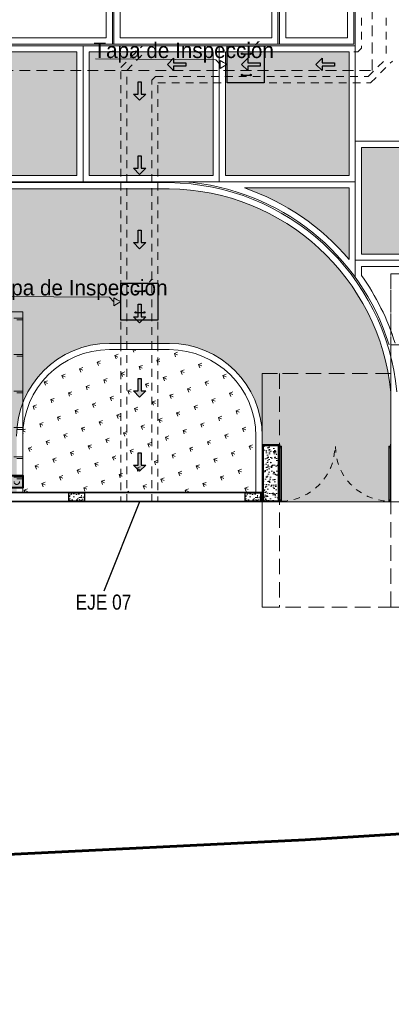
# Model space of a CAD drawing. Header units: millimetres. Extents: x -8931983 to 9630244, y 4 to 18563053.
# Tile 9 of 256: x 349117.39 to 349123.4, y 9281909.72 to 9281925.64. Entities that reach past the tile are written whole.
import ezdxf

# ---------------------------------------------------------------- set-up
doc = ezdxf.new("R2010")
doc.units = ezdxf.units.MM
for name, pattern in [('01 nivel$0$HIDDEN2', [0.1875, 0.125, -0.0625]), ('ACAD_ISO03W100', [30, 12, -18]), ('CONTINUA', [0]), ('DASHED', [0.75, 0.5, -0.25]), ('DASHED2', [0.375, 0.25, -0.125]), ('RAYITAS', [0.375, 0.25, -0.125])]:
    doc.linetypes.add(name, pattern=pattern)
for name, color, linetype, lineweight in [('.', 7, 'Continuous', 0), ('0_ CUNETAS', 151, 'Continuous', 5), ('0_COLUMNAS', 6, 'Continuous', 25), ('0_COTAS 1', 1, 'Continuous', 5), ('0_PROYECCIONES 1', 1, 'DASHED2', 0), ('0_TARRAJEO', 32, 'Continuous', 0), ('0_VANOS', 30, 'Continuous', 9), ('13.-ALE_PRESENTACION', 7, 'Continuous', 0), ('Cerco Perimetrico', 151, 'Continuous', 18), ('COLUMNAS', 3, 'Continuous', 35), ('COLUMNETAS TOP', 253, 'Continuous', 0), ('CUNETAS', 5, 'Continuous', 0), ('HIERVA', 108, 'Continuous', 0), ('JUNTAS DE DILATACIÓN', 160, 'CONTINUA', 9), ('LPROYECCION', 7, 'ACAD_ISO03W100', 5), ('LROTULOS', 7, 'Continuous', 5), ('TARRAJEO', 32, 'Continuous', 0), ('vereda', 254, 'Continuous', 5)]:
    doc.layers.add(name, color=color, linetype=linetype, lineweight=lineweight)
for name, color, linetype, lineweight, true_color in [('0_COLUMNA ACHURADO', 250, 'Continuous', 0, 0x363636), ('0_PISOS', 252, 'Continuous', 0, 0x8a8a8a), ('0_TEXTURA PISOS', 252, 'Continuous', 0, 0x8c8c8c), ('PISO Cemento pulido', 254, 'Continuous', 5, 0xd1d1d1)]:
    doc.layers.add(name, color=color, linetype=linetype, lineweight=lineweight, true_color=true_color)
doc.layers.add('COLUMNA T.E', color=6, linetype='Continuous')
doc.styles.add('50-NOTAS', font='romans.shx', dxfattribs={"height": 0.075})
doc.styles.add('AG FB', font='AGENCYR.TTF', dxfattribs={"height": 0.3})
doc.styles.add('Cota B', font='swissck.ttf')
doc.dimstyles.new('DIM-50-PLANTA', dxfattribs={"dimscale": 0.05, "dimtxt": 0.075, "dimasz": 1.5, "dimexe": 1, "dimexo": 1, "dimgap": 1, "dimtad": 1, "dimzin": 4, "dimdsep": 46, "dimtxsty": '50-NOTAS', "dimblk": 'ARCHTICK', "dimcen": 25, "dimclrd": 9, "dimclre": 9, "dimclrt": 7, "dimadec": 0, "dimazin": 0, "dimtfac": 1, "dimtmove": 2, "dimatfit": 3, "dimfxl": 1, "dimfxlon": 1, "dimtolj": 1, "dimtzin": 0, "dimarcsym": 0})
pattern_1 = [(315, (2450.0967115, 785.5794404), (0.0026516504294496, 0.0026516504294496), []), (315, (2450.0967115, 785.5776726), (0.0026516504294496, 0.0026516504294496), [])]
pattern_2 = [(135, (2405.6815177, 771.347768), (-0.0031251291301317, -0.0031251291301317), []), (135, (2405.6815177, 771.3498513), (-0.0031251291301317, -0.0031251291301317), [])]
pattern_3 = [(45, (2438.100076, 833.7652296), (-0.0031251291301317, 0.0031251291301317), []), (45, (2438.1021596, 833.7652296), (-0.0031251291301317, 0.0031251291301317), [])]
pattern_4 = [(45, (2438.107822, 833.04332), (-0.0031251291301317, 0.0031251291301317), []), (45, (2438.1099054, 833.04332), (-0.0031251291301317, 0.0031251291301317), [])]

# ---------------------------------------------------------------- blocks, each defined once
blk = doc.blocks.new('*U3865')
at = {"layer": '.', "lineweight": 30}
h = blk.add_hatch(color=1, dxfattribs=at)
h.dxf.hatch_style = 1
h.paths.add_polyline_path([(-0.025, -0.05), (-0.1, -0.05), (0, -0.15), (0.1, -0.05), (0.025, -0.05), (0.025, 0.15), (-0.025, 0.15)])
at = {"layer": '0_ CUNETAS', "color": 1, "lineweight": 30}
blk.add_lwpolyline([(-0.1, -0.05), (-0.025, -0.05), (-0.025, 0.15), (0.025, 0.15), (0.025, -0.05), (0.1, -0.05), (0, -0.15)], close=True, dxfattribs=at)
blk = doc.blocks.new('*U3864')
at = {"layer": '0_ CUNETAS', "color": 0, "linetype": 'ByBlock', "lineweight": -2, "transparency": 16777216}
for p in [(0, 2.4), (0, 1.2), (0, 0)]:
    blk.add_blockref('*U3865', p, dxfattribs=at)
blk = doc.blocks.new('*U3854')
at = {"layer": '.', "lineweight": 30}
h = blk.add_hatch(color=1, dxfattribs=at)
h.dxf.hatch_style = 1
h.paths.add_polyline_path([(-0.025, -0.05), (-0.1, -0.05), (0, -0.15), (0.1, -0.05), (0.025, -0.05), (0.025, 0.15), (-0.025, 0.15)])
at = {"layer": '0_ CUNETAS', "color": 1, "lineweight": 30}
blk.add_lwpolyline([(-0.1, -0.05), (-0.025, -0.05), (-0.025, 0.15), (0.025, 0.15), (0.025, -0.05), (0.1, -0.05), (0, -0.15)], close=True, dxfattribs=at)
blk = doc.blocks.new('*U3816')
at = {"layer": '0_ CUNETAS', "color": 0, "linetype": 'ByBlock', "lineweight": -2, "transparency": 16777216}
for p in [(0, 6), (0, 4.8), (0, 3.6), (0, 2.4), (0, 1.2), (0, 0)]:
    blk.add_blockref('*U3854', p, dxfattribs=at)
blk = doc.blocks.new('TAPA INSPECCION')
at = {"color": 5, "lineweight": 30}
for p, q in [((0.241, -0.13, 206.75), (0.378, -0.13, 206.75)), ((0.241, -0.474, 206.75), (0.378, -0.474, 206.75))]:
    blk.add_line(p, q, dxfattribs=at)
blk.add_lwpolyline([(0, 0), (0.6, 0), (0.6, -0.6), (0, -0.6)], close=True, dxfattribs=at)
for centre in [(0.241, -0.13, 206.75), (0.378, -0.13, 206.75), (0.241, -0.474, 206.75), (0.378, -0.474, 206.75)]:
    blk.add_circle(centre, 0.0116, dxfattribs=at)
blk = doc.blocks.new('red drenaje')
at = {"color": 151, "lineweight": 0}
blk.add_line((-28.179, 7.118), (-28.12, 7.177), dxfattribs=at)
at = {"layer": '0_ CUNETAS', "linetype": '01 nivel$0$HIDDEN2', "lineweight": 0}
for p, q in [((-28.22, 13.068), (-28.22, 7.218)), ((-28.12, 13.068), (-28.12, 7.177)), ((-27.72, 13.068), (-27.72, 7.011)), ((-32.011, 6.866), (-31.66, 7.218)), ((-31.66, 7.218), (-28.22, 7.218)), ((-31.916, 6.82), (-31.618, 7.118)), ((-31.618, 7.118), (-28.179, 7.118)), ((-28.013, 6.718), (-27.72, 7.011)), ((-32.011, 2.403), (-32.011, 6.866)), ((-27.972, 6.618), (-27.62, 6.97)), ((-31.911, -0.16), (-31.911, 6.825)), ((-31.511, 6.659), (-31.452, 6.718)), ((-31.452, 6.718), (-28.013, 6.718)), ((-31.511, -0.16), (-31.511, 6.659)), ((-31.411, 6.618), (-27.972, 6.618)), ((-31.411, 2.403), (-31.411, 6.618)), ((-32.011, 2.403), (-32.011, -0.16)), ((-31.411, 2.403), (-31.411, -0.16)), ((-32.011, -0.16), (-31.411, -0.16))]:
    blk.add_line(p, q, dxfattribs=at)
at = {"layer": 'LROTULOS', "color": 1}
for p, q in [((-30.477, 6.991), (-32.419, 7.004)), ((-30.477, 6.991), (-30.404, 6.914)), ((-32.196, 3.152), (-34.139, 3.165)), ((-32.196, 3.152), (-32.124, 3.075))]:
    blk.add_line(p, q, dxfattribs=at)
for points in [[(-30.405, 6.98), (-30.348, 6.949), (-30.291, 6.918), (-30.403, 6.848)], [(-32.125, 3.141), (-32.068, 3.11), (-32.011, 3.079), (-32.123, 3.009)]]:
    blk.add_lwpolyline(points, close=True, dxfattribs=at)
at = {"color": 1, "lineweight": 0}
for p in [(-30.291, 7.218), (-32.011, 3.379)]:
    blk.add_blockref('TAPA INSPECCION', p, dxfattribs=at)
at = {"layer": '0_ CUNETAS', "lineweight": 0, "rotation": 270.0000000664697}
blk.add_blockref('*U3864', (-31.107, 6.915, 684.918), dxfattribs=at)
at = {"layer": '0_ CUNETAS', "lineweight": 0}
blk.add_blockref('*U3816', (-31.706, 0.486, 684.918), dxfattribs=at)
at = {"layer": 'LROTULOS', "lineweight": 25, "style": 'AG FB'}
for p in [(-32.453, 7.019), (-34.173, 3.18)]:
    blk.add_text('Tapa de Inspección', height=0.25, dxfattribs=at).set_placement(p)
blk = doc.blocks.new('JUNTA VEREDA')
at = {"layer": '.', "true_color": 0x939598}
h = blk.add_hatch(dxfattribs=at)
h.set_pattern_fill('ANGLE', color=252)
h.set_pattern_definition([(0, (0, 0), (0, 6.985), [5.08, -1.905]), (90, (0, 0), (-6.985, 4e-16), [5.08, -1.905])])
h.paths.add_polyline_path([(-0.013, 1.2), (0.012, 1.2), (0.012, 0), (-0.013, 0)])
h = blk.add_hatch(color=252, dxfattribs=at)
h.dxf.hatch_style = 1
h.paths.add_polyline_path([(0.012, 1.2), (-0.013, 1.2), (-0.013, 0), (0.012, 0)])
at = {"layer": '0_TEXTURA PISOS'}
h = blk.add_hatch(dxfattribs=at)
h.set_pattern_fill('ANGLE', color=256)
h.set_pattern_definition([(0, (-5477.766, -1210.968), (0, 6.985), [5.08, -1.905]), (90, (-5477.766, -1210.968), (-6.985, 4e-16), [5.08, -1.905])])
h.paths.add_polyline_path([(-0.013, 1.2), (0.012, 1.2), (0.012, 0), (-0.013, 0)])
at = {"layer": 'vereda'}
blk.add_lwpolyline([(-0.013, 1.2), (0.012, 1.2), (0.012, 0), (-0.013, 0)], close=True, dxfattribs=at)
blk = doc.blocks.new('VEREDAAAAA')
at = {"layer": 'vereda'}
for points in [[(-1.2, -21.705), (-1.2, -24.73), (0, -24.73), (0, -21.705)], [(-1.1, -21.805), (-1.1, -24.63), (-0.1, -24.63), (-0.1, -21.805)]]:
    blk.add_lwpolyline(points, close=True, dxfattribs=at)
at = {"layer": 'vereda', "elevation": 0}
for points in [[(-6.903, -24.73), (-3.903, -24.73), (-3.903, -23.53), (-6.903, -23.53)], [(-1.225, -23.53), (-3.878, -23.53), (-3.878, -24.73), (-1.225, -24.73)], [(-6.803, -24.63), (-4.003, -24.63), (-4.003, -23.63), (-6.803, -23.63)], [(-1.325, -23.63), (-3.778, -23.63), (-3.778, -24.63), (-1.325, -24.63)]]:
    blk.add_lwpolyline(points, close=True, dxfattribs=at)
at = {"layer": 'vereda'}
for p in [(-3.89, -24.73, 0), (-1.212, -24.73)]:
    blk.add_blockref('JUNTA VEREDA', p, dxfattribs=at)
blk = doc.blocks.new('ADMIII PLATA GG')
at = {"layer": '0_PROYECCIONES 1', "ltscale": 0.7}
blk.add_lwpolyline([(1.515, 1.392), (-19.315, 1.392), (-19.315, -23.938), (1.515, -23.938)], close=True, dxfattribs=at)
blk = doc.blocks.new('techo estacionamiento motos')
at = {"layer": '.', "true_color": 0xffffff}
h = blk.add_hatch(color=7, dxfattribs=at)
h.dxf.hatch_style = 1
h.paths.add_polyline_path([(-14.6, -2.845), (-14.6, -2.645), (-14.4, -2.645), (-14.4, -2.845)])
h = blk.add_hatch(color=7, dxfattribs=at)
h.dxf.hatch_style = 1
h.paths.add_polyline_path([(-11.7, -2.845), (-11.7, -2.645), (-11.5, -2.645), (-11.5, -2.845)])
h = blk.add_hatch(color=7, dxfattribs=at)
h.dxf.hatch_style = 1
h.paths.add_polyline_path([(-8.8, -2.845), (-8.8, -2.645), (-8.6, -2.645), (-8.6, -2.845)])
h = blk.add_hatch(color=7, dxfattribs=at)
h.dxf.hatch_style = 1
h.paths.add_polyline_path([(-5.9, -2.845), (-5.9, -2.645), (-5.7, -2.645), (-5.7, -2.845)])
h = blk.add_hatch(color=7, dxfattribs=at)
h.dxf.hatch_style = 1
h.paths.add_polyline_path([(-3, -2.845), (-3, -2.645), (-2.8, -2.645), (-2.8, -2.845)])
h = blk.add_hatch(color=7, dxfattribs=at)
h.dxf.hatch_style = 1
h.paths.add_polyline_path([(-0.2, -2.845), (-0.2, -2.645), (0, -2.645), (0, -2.845)])
at = {"layer": 'COLUMNETAS TOP', "lineweight": 40}
for points in [[(-14.6, -2.845), (-14.6, -2.645), (-14.4, -2.645), (-14.4, -2.845)], [(-11.7, -2.845), (-11.7, -2.645), (-11.5, -2.645), (-11.5, -2.845)], [(-8.8, -2.845), (-8.8, -2.645), (-8.6, -2.645), (-8.6, -2.845)], [(-5.9, -2.845), (-5.9, -2.645), (-5.7, -2.645), (-5.7, -2.845)], [(-3, -2.845), (-3, -2.645), (-2.8, -2.645), (-2.8, -2.845)], [(-0.2, -2.845), (-0.2, -2.645), (0, -2.645), (0, -2.845)]]:
    blk.add_lwpolyline(points, close=True, dxfattribs=at)
at = {"layer": 'LPROYECCION', "color": 251, "linetype": 'ByBlock', "ltscale": 0.1, "true_color": 0x636466}
blk.add_lwpolyline([(0, 0), (0, -2.912), (-14.6, -2.912), (-14.6, 0)], close=True, dxfattribs=at)
at = {"layer": 'LPROYECCION', "color": 251, "linetype": 'DASHED', "ltscale": 0.3, "true_color": 0x636466}
for points in [[(-14.6, -0.126), (0, -0.126), (0, -0.098), (-14.6, -0.098)], [(-14.6, -0.717), (0, -0.717), (0, -0.688), (-14.6, -0.688)], [(-14.6, -1.308), (0, -1.308), (0, -1.279), (-14.6, -1.279)], [(-14.6, -1.899), (0, -1.899), (0, -1.87), (-14.6, -1.87)], [(-14.6, -2.371), (0, -2.371), (0, -2.343), (-14.6, -2.343)], [(-14.6, -2.698), (0, -2.698), (0, -2.669), (-14.6, -2.669)]]:
    blk.add_lwpolyline(points, dxfattribs=at)
at = {"layer": 'LPROYECCION', "ltscale": 0.01}
for centre in [(-14.5, -2.745), (-11.6, -2.745), (-8.7, -2.745), (-5.8, -2.745), (-2.9, -2.745), (-0.1, -2.745)]:
    blk.add_circle(centre, 0.0444, dxfattribs=at)
blk = doc.blocks.new('_ArchTick')
at = {"color": 0, "linetype": 'ByBlock', "const_width": 0.15}
blk.add_lwpolyline([(-0.5, -0.5), (0.5, 0.5)], dxfattribs=at)
blk = doc.blocks.new('*D2738')
at = {"layer": '0_COTAS 1', "color": 9, "lineweight": -2, "transparency": 16777216}
for p, q in [((349123.337, 9217284.007), (349123.337, 9217283.907)), ((349123.337, 9217283.957), (349135.184, 9217283.957)), ((349135.184, 9217283.907), (349135.184, 9217284.007))]:
    blk.add_line(p, q, dxfattribs=at)
at = {"layer": 'Defpoints', "color": 0, "lineweight": 30, "transparency": 16777216}
for p in [(349123.165, 9281911.523), (349135.184, 9217283.957), (349135.184, 9217282.708)]:
    blk.add_point(p, dxfattribs=at)
at = {"layer": '0_COTAS 1', "color": 9, "lineweight": -2, "transparency": 16777216, "xscale": 0.075, "yscale": 0.075, "zscale": 0.075}
for p, rotation in [((349123.337, 9217283.957), 180.0001527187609), ((349135.184, 9217283.957), 0.0001527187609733)]:
    blk.add_blockref('_ArchTick', p, dxfattribs=dict(at, rotation=rotation))
at = {"layer": '0_COTAS 1', "color": 7, "transparency": 16777216, "insert": (349129.26, 9217284.044), "char_height": 0.075, "attachment_point": 5, "rotation": 0.0002, "style": '50-NOTAS'}
blk.add_mtext('\\A1;11.85', dxfattribs=at)
blk = doc.blocks.new('PT.01')
at = {"true_color": 0xffffff}
h = blk.add_hatch(color=7, dxfattribs=at)
h.dxf.hatch_style = 1
h.paths.add_polyline_path([(332487.959, 9290528.776), (332487.901, 9290528.776), (332487.901, 9290530.944), (332487.959, 9290530.944)])
h = blk.add_hatch(color=7, dxfattribs=at)
h.dxf.hatch_style = 1
h.paths.add_polyline_path([(332492.259, 9290528.776), (332492.201, 9290528.776), (332492.201, 9290530.944), (332492.259, 9290530.944)])
at = {"layer": '0_VANOS'}
h = blk.add_hatch(dxfattribs=at)
h.set_pattern_fill('ANSI32', color=256, scale=0.01, angle=-90, style=0)
h.set_pattern_definition(pattern_1)
h.paths.add_polyline_path([(332487.897, 9290530.966), (332487.9, 9290530.966), (332487.9, 9290530.916), (332487.897, 9290530.916)])
h = blk.add_hatch(dxfattribs=at)
h.set_pattern_fill('ANSI32', color=256, scale=0.000464)
h.set_pattern_definition(pattern_4)
h.paths.add_polyline_path([(332487.959, 9290530.886), (332487.959, 9290530.944), (332487.901, 9290530.944), (332487.901, 9290530.886)])
h.paths.add_polyline_path([(332487.954, 9290530.891), (332487.954, 9290530.938), (332487.907, 9290530.938), (332487.907, 9290530.891)], flags=16)
h = blk.add_hatch(dxfattribs=at)
h.set_pattern_fill('ANSI32', color=256, scale=0.000464)
h.set_pattern_definition(pattern_4)
h.paths.add_polyline_path([(332492.259, 9290530.886), (332492.259, 9290530.944), (332492.201, 9290530.944), (332492.201, 9290530.886)])
h.paths.add_polyline_path([(332492.254, 9290530.891), (332492.254, 9290530.938), (332492.207, 9290530.938), (332492.207, 9290530.891)], flags=16)
h = blk.add_hatch(dxfattribs=at)
h.set_pattern_fill('ANSI32', color=256, scale=0.01, angle=-90, style=0)
h.set_pattern_definition(pattern_1)
h.paths.add_polyline_path([(332492.264, 9290530.966), (332492.261, 9290530.966), (332492.261, 9290530.916), (332492.264, 9290530.916)])
h = blk.add_hatch(dxfattribs=at)
h.set_pattern_fill('ANSI32', color=256, scale=0.000464)
h.set_pattern_definition(pattern_3)
h.paths.add_polyline_path([(332487.959, 9290528.776), (332487.959, 9290528.834), (332487.901, 9290528.834), (332487.901, 9290528.776)])
h.paths.add_polyline_path([(332487.954, 9290528.781), (332487.954, 9290528.828), (332487.907, 9290528.828), (332487.907, 9290528.781)], flags=16)
h = blk.add_hatch(dxfattribs=at)
h.set_pattern_fill('ANSI32', color=256, scale=0.000464)
h.set_pattern_definition(pattern_3)
h.paths.add_polyline_path([(332492.259, 9290528.776), (332492.259, 9290528.834), (332492.201, 9290528.834), (332492.201, 9290528.776)])
h.paths.add_polyline_path([(332492.254, 9290528.781), (332492.254, 9290528.828), (332492.207, 9290528.828), (332492.207, 9290528.781)], flags=16)
h = blk.add_hatch(dxfattribs=at)
h.set_pattern_fill('ANSI32', color=256, scale=0.000464, angle=90)
h.set_pattern_definition(pattern_2)
h.paths.add_polyline_path([(332487.88, 9290528.755), (332487.876, 9290528.755), (332487.876, 9290528.697), (332487.88, 9290528.697)])
h = blk.add_hatch(dxfattribs=at)
h.set_pattern_fill('ANSI32', color=256, scale=0.000464, angle=90)
h.set_pattern_definition(pattern_2)
h.paths.add_polyline_path([(332492.28, 9290528.755), (332492.285, 9290528.755), (332492.285, 9290528.697), (332492.28, 9290528.697)])
for p, q in [((332487.901, 9290530.941), (332487.9, 9290530.941)), ((332487.9, 9290530.916), (332487.901, 9290530.913)), ((332487.901, 9290528.834), (332487.901, 9290530.886)), ((332487.959, 9290528.834), (332487.959, 9290530.886)), ((332492.201, 9290528.834), (332492.201, 9290530.886)), ((332492.259, 9290530.941), (332492.261, 9290530.941)), ((332492.261, 9290530.916), (332492.259, 9290530.913)), ((332492.259, 9290528.834), (332492.259, 9290530.886)), ((332487.876, 9290528.697), (332487.876, 9290528.755)), ((332487.88, 9290528.755), (332487.876, 9290528.755)), ((332487.876, 9290528.697), (332487.88, 9290528.697)), ((332487.88, 9290528.697), (332487.88, 9290528.755)), ((332487.881, 9290528.702), (332487.881, 9290528.766)), ((332487.884, 9290528.702), (332487.881, 9290528.702)), ((332487.884, 9290528.702), (332487.884, 9290528.759)), ((332487.954, 9290528.775), (332487.89, 9290528.775)), ((332487.954, 9290528.772), (332487.897, 9290528.772)), ((332487.959, 9290528.776), (332487.902, 9290528.776)), ((332487.954, 9290528.775), (332487.954, 9290528.772)), ((332487.959, 9290528.781), (332487.959, 9290528.78)), ((332487.959, 9290528.78), (332487.959, 9290528.776)), ((332492.201, 9290528.781), (332492.201, 9290528.78)), ((332492.201, 9290528.78), (332492.201, 9290528.776)), ((332492.201, 9290528.776), (332492.259, 9290528.776)), ((332492.207, 9290528.775), (332492.271, 9290528.775)), ((332492.207, 9290528.775), (332492.207, 9290528.772)), ((332492.207, 9290528.772), (332492.264, 9290528.772)), ((332492.277, 9290528.702), (332492.277, 9290528.759)), ((332492.277, 9290528.702), (332492.28, 9290528.702)), ((332492.28, 9290528.702), (332492.28, 9290528.766)), ((332492.28, 9290528.697), (332492.28, 9290528.755)), ((332492.28, 9290528.755), (332492.285, 9290528.755)), ((332492.285, 9290528.697), (332492.28, 9290528.697)), ((332492.285, 9290528.697), (332492.285, 9290528.755))]:
    blk.add_line(p, q, dxfattribs=at)
at = {"layer": '0_VANOS', "ltscale": 0.4}
for p, q in [((332487.89, 9290528.777), (332487.89, 9290528.754)), ((332487.89, 9290528.754), (332487.89, 9290528.777)), ((332492.271, 9290528.777), (332492.271, 9290528.754)), ((332492.271, 9290528.754), (332492.271, 9290528.777))]:
    blk.add_line(p, q, dxfattribs=at)
at = {"layer": '0_VANOS'}
for points in [[(332487.897, 9290530.966), (332487.9, 9290530.966), (332487.9, 9290530.916), (332487.897, 9290530.916)], [(332487.959, 9290530.886), (332487.959, 9290530.944), (332487.901, 9290530.944), (332487.901, 9290530.886)], [(332487.954, 9290530.891), (332487.954, 9290530.938), (332487.907, 9290530.938), (332487.907, 9290530.891)], [(332492.201, 9290530.886), (332492.201, 9290530.944), (332492.259, 9290530.944), (332492.259, 9290530.886)], [(332492.207, 9290530.891), (332492.207, 9290530.938), (332492.254, 9290530.938), (332492.254, 9290530.891)], [(332492.264, 9290530.966), (332492.261, 9290530.966), (332492.261, 9290530.916), (332492.264, 9290530.916)], [(332487.901, 9290528.776), (332487.901, 9290528.834), (332487.959, 9290528.834), (332487.959, 9290528.776)], [(332487.907, 9290528.781), (332487.907, 9290528.828), (332487.954, 9290528.828), (332487.954, 9290528.781)], [(332492.259, 9290528.776), (332492.259, 9290528.834), (332492.201, 9290528.834), (332492.201, 9290528.776)], [(332492.254, 9290528.781), (332492.254, 9290528.828), (332492.207, 9290528.828), (332492.207, 9290528.781)]]:
    blk.add_lwpolyline(points, close=True, dxfattribs=at)
for points in [[(332487.901, 9290528.776), (332487.901, 9290530.955)], [(332492.259, 9290528.776), (332492.259, 9290530.955)]]:
    blk.add_lwpolyline(points, dxfattribs=at)
for centre, radius in [((332487.89, 9290528.766), 0.00918), ((332487.89, 9290528.766), 0.00459), ((332492.271, 9290528.766), 0.00918), ((332492.271, 9290528.766), 0.00459)]:
    blk.add_circle(centre, radius, dxfattribs=at)
at = {"layer": '0_VANOS', "color": 8, "linetype": 'RAYITAS', "ltscale": 0.5}
for centre, start, end in [((332487.901, 9290528.776), 0, 88.4675), ((332492.259, 9290528.776), 91.5325, 180)]:
    blk.add_arc(centre, 2.169, start, end, dxfattribs=at)
blk = doc.blocks.new('OE-01')
at = {"layer": '0_COLUMNA ACHURADO'}
h = blk.add_hatch(dxfattribs=at)
h.set_pattern_fill('AR-CONC', color=256, scale=0.00088, angle=90)
h.set_pattern_definition([(140, (349124.01841, 9281931.34033), (0.0140264, 0.1603225), [0.016764, -0.184404]), (85, (349124.01841, 9281931.34033), (-0.16813, -0.0310142), [0.0134112, -0.1475237]), (190.45144, (349124.01958, 9281931.35369), (-0.1541036, 0.1293083), [0.0142472, -0.1567194]), (136.1842, (349123.9737, 9281931.34033), (0.0369972, 0.2385496), [0.025146, -0.276606]), (186.6356, (349123.9768, 9281931.3602), (-0.217735, 0.2089156), [0.0213708, -0.2350793]), (81.1842, (349123.9737, 9281931.34033), (-0.217735, 0.2089156), [0.0201168, -0.2212846]), (111, (349123.98488, 9281931.36268), (0.0899934, 0.1334207), [0.016764, -0.184404]), (56, (349123.98488, 9281931.36268), (-0.1620854, 0.0543858), [0.0134112, -0.1475232]), (161.45145, (349123.99238, 9281931.3738), (-0.072092, 0.1878064), [0.0142472, -0.1567191]), (127.5, (349124.01841, 9281931.340326), (-0.07440843, 0.00271797), [0, -0.14573504, 0, -0.1497584, 0, -0.148082]), (97.5, (349124.01841, 9281931.34033), (-0.0881589, 0.0588013), [0, -0.08538464, 0, -0.14238224, 0, -0.0564388]), (57.5, (349124.01841, 9281931.29048), (0.0050413, 0.11931972), [0, -0.05588, 0, -0.1743456, 0, -0.2313432]), (47.5, (349124.01841, 9281931.26813), (-0.0223753, 0.1303537), [0, -0.072644, 0, -0.11578336, 0, -0.1642872])])
h.paths.add_polyline_path([(349121.575, 9281908.867), (349121.575, 9281909.767), (349121.325, 9281909.767), (349121.325, 9281908.867)])
at = {"layer": '0_COLUMNAS'}
blk.add_lwpolyline([(349121.325, 9281909.767), (349121.325, 9281908.867), (349121.575, 9281908.867), (349121.575, 9281909.767)], close=True, dxfattribs=at)
at = {"layer": '0_PROYECCIONES 1'}
for points in [[(349121.31, 9281910.932), (349121.31, 9281907.152), (349135.065, 9281907.152), (349135.065, 9281912.542), (349123.39, 9281912.542), (349123.39, 9281910.932)], [(349123.67, 9281907.152), (349123.39, 9281907.152), (349123.39, 9281912.542), (349123.67, 9281912.542)], [(349121.59, 9281907.152), (349121.31, 9281907.152), (349121.31, 9281910.932), (349121.59, 9281910.932)]]:
    blk.add_lwpolyline(points, close=True, dxfattribs=at)
at = {"layer": '0_TARRAJEO', "color": 30, "true_color": 0xf26722}
blk.add_lwpolyline([(349127.1, 9281909.122), (349127.1, 9281909.122), (349123.67, 9281909.122), (349123.67, 9281911.122), (349125.205, 9281911.122), (349125.205, 9281911.392), (349123.39, 9281911.392), (349123.39, 9281908.852), (349123.655, 9281908.852), (349123.655, 9281908.867)], dxfattribs=at)
at = {"layer": '0_TARRAJEO'}
blk.add_lwpolyline([(349121.59, 9281908.852), (349121.59, 9281909.782), (349121.31, 9281909.782), (349121.31, 9281908.852), (349121.59, 9281908.852)], dxfattribs=at)
at = {"layer": 'COLUMNAS', "color": 6}
blk.add_lwpolyline([(349121.325, 9281908.867), (349121.575, 9281908.867), (349121.575, 9281909.767), (349121.325, 9281909.767)], close=True, dxfattribs=at)
at = {"xscale": 0.4082264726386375, "yscale": 0.4082264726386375, "zscale": 0.4082264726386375, "rotation": 180.0001527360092}
blk.add_blockref('PT.01', (484843.632, 13074549.903), dxfattribs=at)
at = {"layer": '0_COTAS 1'}
dim = blk.add_linear_dim(base=(349135.184, 9217283.957), p1=(349123.165, 9281911.523), p2=(349135.184, 9217282.708), angle=180.0002, dimstyle='DIM-50-PLANTA', dxfattribs=at)
dim.commit()
dim.dimension.update_dxf_attribs({"geometry": '*D2738', "text_midpoint": (349129.26, 9217284.044)})

msp = doc.modelspace()

# ---------------------------------------------------------------- hatches: boundary and pattern name
at = {"layer": '.', "true_color": 0x939598, "transparency": 33554559}
h = msp.add_hatch(dxfattribs=at)
h.set_pattern_fill('AR-SAND', color=252, scale=0.0087, angle=-90)
h.set_pattern_definition([(307.5, (343646.55733, 9280804.51346), (0.425789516, 0.013920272), [0, -0.3358896, 0, -0.375666, 0, -0.3590925]), (277.5, (343646.5573, 9280804.51346), (0.62363784, -0.391085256), [0, -0.1812036, 0, -0.3027426, 0, -0.1160145]), (237.5, (343646.55733, 9280804.78527), (0.00125035, -0.688163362), [0, -0.11049, 0, -0.397764, 0, -0.519303]), (227.5, (343646.5573, 9280804.78527), (0.19394851, -0.664294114), [0, -0.055245, 0, -0.2607564, 0, -0.298323])])
edge = h.paths.add_edge_path()
edge.add_arc((349119.76365, 9281919.2621), 3.64304, 5.526081, 89.337542, ccw=False)
edge.add_line((349123.38976, 9281919.61292), (349123.38976, 9281917.84139))
edge.add_line((349123.38976, 9281917.84139), (349121.58981, 9281917.84139))
edge.add_line((349121.58981, 9281917.84139), (349121.58981, 9281918.77139))
edge.add_line((349121.58981, 9281918.77139), (349121.30981, 9281918.77139))
edge.add_line((349121.30981, 9281918.77139), (349121.3096, 9281918.90729))
edge.add_arc((349119.8096, 9281918.9049), 1.5, 0.091445, 90.037769)
edge.add_line((349119.80862, 9281920.4049), (349118.83863, 9281920.4047))
edge.add_arc((349118.83893, 9281918.9047), 1.5, 90.01143, 180.008496)
edge.add_line((349117.33893, 9281918.90448), (349117.33907, 9281918.00139))
edge.add_line((349117.33907, 9281918.00139), (349102.93884, 9281918.00139))
edge.add_line((349102.93884, 9281918.00139), (349102.93884, 9281919.40587))
edge.add_arc((349101.93884, 9281919.40736), 1, 359.915037, 448.647331)
edge.add_line((349101.96245, 9281920.40708), (349100.81063, 9281920.40796))
edge.add_line((349100.81063, 9281920.40796), (349100.81063, 9281922.90446))
edge.add_line((349100.81063, 9281922.90446), (349119.80577, 9281922.9049))
at = {"layer": '.', "true_color": 0xadddf7, "transparency": 33554572}
h = msp.add_hatch(color=141, dxfattribs=at)
h.dxf.hatch_style = 1
h.paths.add_polyline_path([(349121.28481, 9281917.84139), (349121.30981, 9281917.84139), (349121.30981, 9281918.00139), (349121.28481, 9281918.00139)])
at = {"layer": '0_COLUMNA ACHURADO'}
h = msp.add_hatch(dxfattribs=at)
h.set_pattern_fill('AR-CONC', color=256, scale=0.00088, angle=90)
h.set_pattern_definition([(140, (-2.54564, 0.38301), (0.0140263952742, 0.1603225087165), [0.016764, -0.184404]), (85, (-2.54564, 0.38301), (-0.1681300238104, -0.031014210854), [0.0134112, -0.1475237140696]), (190.4514447, (-2.54447, 0.39637), (-0.1541036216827, 0.1293082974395), [0.014247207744, -0.156719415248]), (136.1842, (-2.59035, 0.383), (0.036997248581, 0.238549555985), [0.025146, -0.276606]), (186.63555761, (-2.58726, 0.4029), (-0.217734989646, 0.2089156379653), [0.021370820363, -0.235079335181]), (81.18415117, (-2.59035, 0.383), (-0.217734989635, 0.208915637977), [0.0201167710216, -0.2212845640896]), (111, (-2.57917, 0.40536), (0.0899933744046, 0.1334206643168), [0.016764, -0.184404]), (56, (-2.57917, 0.40536), (-0.1620854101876, 0.054385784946), [0.0134112, -0.1475232]), (161.451445, (-2.57167, 0.41648), (-0.0720920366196, 0.1878064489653), [0.014247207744, -0.156719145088]), (127.5, (-2.54564, 0.38301), (-0.07440843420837, 0.00271797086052), [0, -0.14573504, 0, -0.1497584, 0, -0.148082]), (97.5, (-2.54564, 0.38301), (-0.08815890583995, 0.0588013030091), [0, -0.08538464, 0, -0.14238224, 0, -0.0564388]), (57.5, (-2.54564, 0.333164), (0.00504129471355, 0.11931972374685), [0, -0.05588, 0, -0.1743456, 0, -0.2313432]), (47.5, (-2.54564, 0.31081), (-0.0223753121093, 0.1303536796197), [0, -0.072644, 0, -0.11578336, 0, -0.1642872])])
h.paths.add_polyline_path([(349118.43481, 9281917.85639), (349118.43481, 9281917.98639), (349118.18481, 9281917.98639), (349118.18481, 9281917.85639)])
h = msp.add_hatch(dxfattribs=at)
h.set_pattern_fill('AR-CONC', color=256, scale=0.00088, angle=90)
h.set_pattern_definition([(140, (0.30436, 0.38301), (0.0140263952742, 0.1603225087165), [0.016764, -0.184404]), (85, (0.30436, 0.38301), (-0.1681300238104, -0.031014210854), [0.0134112, -0.1475237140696]), (190.4514447, (0.30553, 0.39637), (-0.1541036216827, 0.1293082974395), [0.014247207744, -0.156719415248]), (136.1842, (0.25965, 0.383), (0.036997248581, 0.238549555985), [0.025146, -0.276606]), (186.63555761, (0.26274, 0.4029), (-0.217734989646, 0.2089156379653), [0.021370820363, -0.235079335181]), (81.18415117, (0.25965, 0.383), (-0.217734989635, 0.208915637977), [0.0201167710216, -0.2212845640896]), (111, (0.27083, 0.40536), (0.0899933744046, 0.1334206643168), [0.016764, -0.184404]), (56, (0.27083, 0.40536), (-0.1620854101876, 0.054385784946), [0.0134112, -0.1475232]), (161.451445, (0.27833, 0.41648), (-0.0720920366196, 0.1878064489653), [0.014247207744, -0.156719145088]), (127.5, (0.30436, 0.38301), (-0.07440843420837, 0.00271797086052), [0, -0.14573504, 0, -0.1497584, 0, -0.148082]), (97.5, (0.30436, 0.38301), (-0.08815890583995, 0.0588013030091), [0, -0.08538464, 0, -0.14238224, 0, -0.0564388]), (57.5, (0.30436, 0.333164), (0.00504129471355, 0.11931972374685), [0, -0.05588, 0, -0.1743456, 0, -0.2313432]), (47.5, (0.30436, 0.31081), (-0.0223753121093, 0.1303536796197), [0, -0.072644, 0, -0.11578336, 0, -0.1642872])])
h.paths.add_polyline_path([(349121.28481, 9281917.85639), (349121.28481, 9281917.98639), (349121.03481, 9281917.98639), (349121.03481, 9281917.85639)])
at = {"layer": 'HIERVA', "lineweight": 0, "true_color": 0x136734, "transparency": 33554610}
h = msp.add_hatch(dxfattribs=at)
h.set_pattern_fill('GRASS', color=116, scale=0.012, angle=-114.506506)
h.set_pattern_definition([(335.4934938, (343654.6863, 9280816.02986), (0.285509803, 0.1067107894), [0.05715, -0.373902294]), (290.493494, (343654.6863, 9280816.02986), (0.285509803, 0.10671079), [0.05715, -0.24765]), (20.493494, (343654.6863, 9280816.02986), (-0.10671079, 0.285509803), [0.05715, -0.24765])])
edge = h.paths.add_edge_path()
edge.add_line((349121.20981, 9281918.00139), (349121.20841, 9281918.90713))
edge.add_arc((349119.80841, 9281918.9049), 1.4, 0.091445, 90.037769)
edge.add_line((349119.80748, 9281920.3049), (349118.83865, 9281920.3047))
edge.add_arc((349118.83893, 9281918.9047), 1.4, 90.01143, 180.008496)
edge.add_line((349117.43893, 9281918.9045), (349117.43907, 9281918.00139))
edge.add_line((349117.43907, 9281918.00139), (349121.20981, 9281918.00139))
at = {"layer": 'PISO Cemento pulido', "true_color": 0xdfe0e1, "transparency": 33554610}
for points in [[(349116.31475, 9281925.11948), (349118.31481, 9281925.11948), (349118.31481, 9281923.11948), (349116.31475, 9281923.11948)], [(349118.51481, 9281925.11947), (349120.51481, 9281925.11947), (349120.51481, 9281923.11947), (349118.51481, 9281923.11947)], [(349120.71481, 9281925.11946), (349122.71487, 9281925.11946), (349122.71487, 9281923.11946), (349120.71481, 9281923.11946)], [(349123.83467, 9281923.57419), (349122.91486, 9281923.57419), (349122.91486, 9281921.84917), (349123.83467, 9281921.84917)]]:
    msp.add_hatch(color=254, dxfattribs=at).paths.add_polyline_path(points)
h = msp.add_hatch(color=254, dxfattribs=at)
edge = h.paths.add_edge_path()
edge.add_line((349122.71486, 9281921.76252), (349122.71486, 9281922.91935))
edge.add_line((349122.71486, 9281922.91935), (349121.02309, 9281922.91936))
edge.add_arc((349119.76365, 9281919.2621), 3.86804, 40.273069, 70.997986, ccw=False)

# ---------------------------------------------------------------- linework, layer by layer
at = {"color": 1, "lineweight": 30}
for q in [(349118.75027, 9281916.40011), (349119.32362, 9281917.84139)]:
    msp.add_line((349119.32362, 9281917.84139), q, dxfattribs=at)
at = {"color": 30, "lineweight": 60, "elevation": 261.841, "flags": 128}
msp.add_lwpolyline([(349173.45838, 9281917.0879), (349163.01479, 9281915.11892), (349143.53652, 9281913.73757), (349122.00651, 9281912.37674), (349088.83606, 9281910.73783), (349063.16846, 9281910.3495), (349030.94839, 9281909.71668), (349003.21224, 9281910.56324), (348975.32052, 9281916.98414), (348966.78263, 9281919.77722), (348952.67278, 9281925.69494), (348941.08189, 9281931.48859), (348957.62596, 9281949.86392), (348970.15819, 9281964.44856), (348993.1986, 9281990.36313), (349021.11185, 9282021.99717), (349037.45234, 9282040.69275), (349052.88909, 9282058.12173), (349067.25003, 9282048.15085), (349080.86742, 9282041.67234), (349093.44064, 9282036.79476), (349110.80115, 9282031.64533), (349134.80654, 9282031.47236), (349164.25029, 9282036.52899)], dxfattribs=at)
at = {"layer": '0_PISOS'}
for points in [[(349116.31475, 9281925.11948), (349118.31481, 9281925.11948), (349118.31481, 9281923.11948), (349116.31475, 9281923.11948)], [(349118.51481, 9281925.11947), (349120.51481, 9281925.11947), (349120.51481, 9281923.11947), (349118.51481, 9281923.11947)], [(349120.71481, 9281925.11946), (349122.71487, 9281925.11946), (349122.71487, 9281923.11946), (349120.71481, 9281923.11946)], [(349122.91486, 9281921.84917), (349122.91486, 9281923.57419), (349123.83467, 9281923.57419), (349123.83467, 9281921.84917)]]:
    msp.add_lwpolyline(points, close=True, dxfattribs=at)
at = {"layer": 'Cerco Perimetrico'}
for p, q in [((349121.03481, 9281917.85639), (349090.95912, 9281917.85639)), ((349121.03481, 9281917.98639), (349091.08905, 9281917.98639))]:
    msp.add_line(p, q, dxfattribs=at)
at = {"layer": 'COLUMNA T.E', "lineweight": 30, "ltscale": 1.87}
for points in [[(349118.18481, 9281917.98639), (349118.43481, 9281917.98639), (349118.43481, 9281917.85639), (349118.18481, 9281917.85639)], [(349121.03481, 9281917.98639), (349121.28481, 9281917.98639), (349121.28481, 9281917.85639), (349121.03481, 9281917.85639)]]:
    msp.add_lwpolyline(points, close=True, dxfattribs=at)
at = {"layer": 'JUNTAS DE DILATACIÓN'}
msp.add_lwpolyline([(349121.28481, 9281917.84139), (349121.30981, 9281917.84139), (349121.30981, 9281918.00139), (349121.28481, 9281918.00139)], close=True, dxfattribs=at)
at = {"layer": 'TARRAJEO'}
for p, q in [((349121.30981, 9281918.00139), (349091.10404, 9281918.00139)), ((349121.30981, 9281917.84139), (349090.94358, 9281917.84139))]:
    msp.add_line(p, q, dxfattribs=at)
at = {"layer": 'vereda'}
for p, q in [((349122.81481, 9281947.46975), (349122.81481, 9281923.8898)), ((349122.81481, 9281928.59602), (349122.81481, 9281925.0219)), ((349100.81473, 9281925.21947), (349122.81481, 9281925.21947)), ((349118.41479, 9281923.01947), (349118.41479, 9281925.21947)), ((349120.61479, 9281923.01947), (349120.61479, 9281925.21947)), ((349122.81486, 9281921.47304), (349122.81486, 9281925.21946)), ((349129.20492, 9281923.67419), (349122.81486, 9281923.67419)), ((349100.81063, 9281923.00446), (349119.80577, 9281923.0049)), ((349122.81486, 9281923.01935), (349100.81473, 9281923.01945)), ((349100.81063, 9281922.90446), (349119.80577, 9281922.9049)), ((349129.20492, 9281921.74917), (349122.81486, 9281921.74917)), ((349123.83467, 9281921.64917), (349122.91486, 9281921.64917)), ((349119.80862, 9281920.4049), (349118.83863, 9281920.4047)), ((349123.38976, 9281919.61292), (349123.38976, 9281917.84139)), ((349121.30981, 9281918.77139), (349121.3096, 9281918.90729)), ((349121.58981, 9281918.77139), (349121.30981, 9281918.77139)), ((349121.58981, 9281917.84139), (349121.58981, 9281918.77139)), ((349117.43907, 9281918.00139), (349121.20981, 9281918.00139)), ((349123.38976, 9281917.84139), (349121.58981, 9281917.84139))]:
    msp.add_line(p, q, dxfattribs=at)
msp.add_lwpolyline([(349122.71486, 9281921.76252), (349122.71486, 9281922.91935), (349121.02309, 9281922.91936, -0.13487172)], format="xyb", close=True, dxfattribs=at)
msp.add_lwpolyline([(349121.20981, 9281918.00139), (349121.20841, 9281918.90713, 0.4139392), (349119.80748, 9281920.3049), (349118.83865, 9281920.3047, 0.41419856), (349117.43893, 9281918.9045), (349117.43907, 9281918.00139)], format="xyb", dxfattribs=at)
for centre, radius, start, end in [((349119.76365, 9281919.2621), 3.74304, 5.526081, 89.337542), ((349119.76365, 9281919.2621), 3.76804, 17.278322, 85.665771), ((349119.76365, 9281919.2621), 3.64304, 5.526081, 89.337542), ((349119.76365, 9281919.2621), 3.86804, 17.207638, 35.444461), ((349118.83893, 9281918.9047), 1.5, 90.01143, 180.008496), ((349119.8096, 9281918.9049), 1.5, 0.091445, 90.037769)]:
    msp.add_arc(centre, radius, start, end, dxfattribs=at)

# ---------------------------------------------------------------- block references
at = {"lineweight": 5}
for name, p in [('VEREDAAAAA', (349122.78981, 9281949.97444)), ('techo estacionamiento motos', (349117.44185, 9281920.91358))]:
    msp.add_blockref(name, p, dxfattribs=at)

# ---------------------------------------------------------------- texts
at = {"layer": '13.-ALE_PRESENTACION', "style": 'Cota B'}
msp.add_text('EJE 07', height=0.24393, dxfattribs=at).set_placement((349118.29315, 9281916.0994))

# ---------------------------------------------------------------- next in the draw order: block references
at = {"lineweight": 5}
for name, p in [('ADMIII PLATA GG', (349121.57481, 9281948.75944)), ('OE-01', (-0.00001, 8.98914))]:
    msp.add_blockref(name, p, dxfattribs=at)

# ---------------------------------------------------------------- next in the draw order: linework, layer by layer
at = {"color": 151, "lineweight": 30}
for p, q in [((349119.52362, 9281925.21904), (349119.52362, 9281925.21947)), ((349119.62362, 9281925.21904), (349119.62362, 9281925.21947)), ((349122.81438, 9281925.21904), (349122.81481, 9281925.21947)), ((349119.52362, 9281925.11904), (349119.52362, 9281925.11947)), ((349119.62362, 9281925.11904), (349119.62362, 9281925.11947)), ((349122.81481, 9281925.07805), (349122.81486, 9281925.07809))]:
    msp.add_line(p, q, dxfattribs=at)
at = {"layer": 'vereda'}
msp.add_line((349122.91486, 9281921.64917), (349122.91486, 9281921.50523), dxfattribs=at)

# ---------------------------------------------------------------- next in the draw order: block references
at = {"layer": 'CUNETAS', "color": 84, "lineweight": 30}
msp.add_blockref('red drenaje', (349151.0347, 9281918.00139), dxfattribs=at)

doc.saveas('drawing.dxf')
